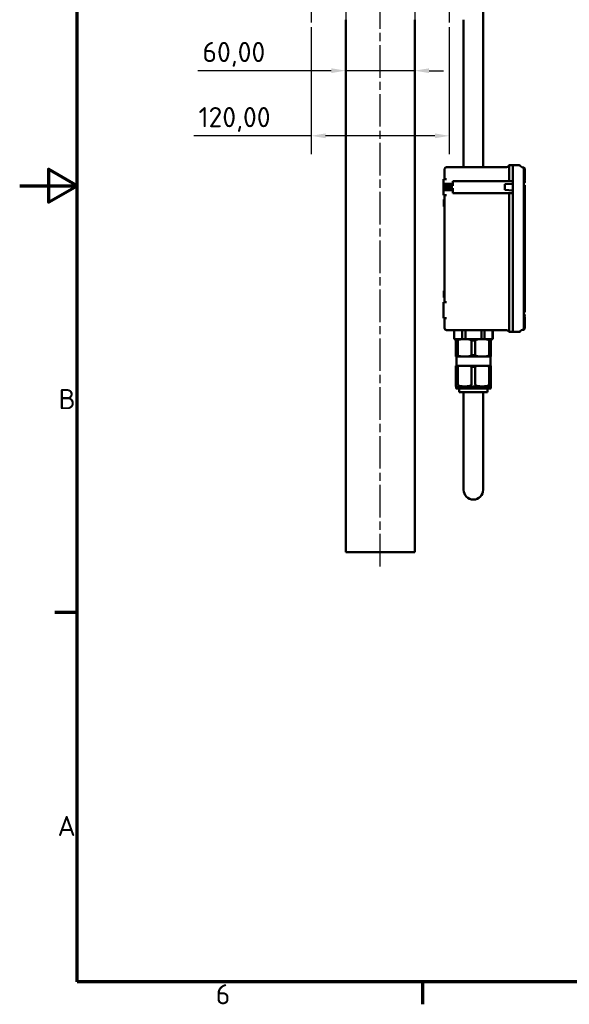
# Model space of a CAD drawing. Header units: millimetres. Extents: x 0 to 2100, y 0 to 1485.
# Tile 1 of 40: x 0 to 478, y 31 to 887. Entities that reach past the tile are written whole.
import ezdxf

# ---------------------------------------------------------------- set-up
doc = ezdxf.new("R2010")
doc.units = ezdxf.units.MM
doc.header["$LTSCALE"] = 5
doc.linetypes.add('CHAIN', pattern=[0.3543, 0.2362, -0.0295, 0.0591, -0.0295])
for name, color, linetype, lineweight in [('Bemaßung (ISO)', 7, 'Continuous', 25), ('Mittellinie (ISO)', 7, 'Continuous', 25), ('Mittelpunktmarkierung (ISO)', 7, 'Continuous', 25), ('Rahmen (ISO)', 7, 'Continuous', 70), ('Sichtbar (ISO)', 7, 'Continuous', 50)]:
    doc.layers.add(name, color=color, linetype=linetype, lineweight=lineweight)
doc.styles.add('Notiztext (DIN)', font='isocpeur.ttf')
doc.dimstyles.new('Standard (DIN)', dxfattribs={"dimscale": 5, "dimtxt": 3.5, "dimasz": 2.5, "dimexe": 3.175, "dimexo": 0.8, "dimgap": 0.8, "dimtad": 1, "dimrnd": 1e-08, "dimzin": 0, "dimtxsty": 'Notiztext (DIN)', "dimcen": 0.09, "dimdle": 10, "dimclrd": 256, "dimclre": 256, "dimclrt": 256, "dimadec": 0, "dimazin": 0, "dimtfac": 1, "dimtmove": 0, "dimatfit": 3, "dimfxl": 1, "dimtolj": 1, "dimtzin": 0, "dimlwd": -1, "dimlwe": -1, "dimarcsym": 0})

# ---------------------------------------------------------------- blocks, each defined once
blk = doc.blocks.new('Ränder Standardrahmen')
at = {"layer": 'Rahmen (ISO)'}
for p, q in [((10, 74.25), (6.1, 74.25)), ((70, 10), (70, 6.1))]:
    blk.add_line(p, q, dxfattribs=at)
at = {"layer": 'Rahmen (ISO)', "flags": 128}
for points in [[(10, 10), (10, 287), (410, 287), (410, 10), (10, 10)], [(0, 148.5), (10, 148.5), (5, 151.39), (5, 145.61), (10, 148.5)]]:
    blk.add_lwpolyline(points, dxfattribs=at)
at = {"layer": 'Rahmen (ISO)', "char_height": 3.5, "attachment_point": 7, "style": 'Notiztext (DIN)'}
for s, insert in [('B', (6.75, 109.63)), ('A', (6.58, 35.38)), ('6', (34.08, 6.1))]:
    blk.add_mtext(s, dxfattribs=dict(at, insert=insert))
blk = doc.blocks.new('*D16')
at = {"layer": 'Bemaßung (ISO)'}
for p, q in [((253.34, 880.41), (253.34, 770.02)), ((373.34, 880.41), (373.34, 770.02)), ((253.34, 785.9), (151.38, 785.9)), ((360.84, 785.9), (265.84, 785.9))]:
    blk.add_line(p, q, dxfattribs=at)
for points in [[(265.84, 787.98), (265.84, 783.81), (253.34, 785.9)], [(360.84, 787.98), (360.84, 783.81), (373.34, 785.9)]]:
    blk.add_solid(points, dxfattribs=at)
at = {"layer": 'Defpoints', "color": 0}
for p in [(253.34, 884.41), (373.34, 884.41), (373.34, 785.9)]:
    blk.add_point(p, dxfattribs=at)
at = {"layer": 'Bemaßung (ISO)', "insert": (155.38, 810.9), "char_height": 17.5, "attachment_point": 1, "style": 'Notiztext (DIN)'}
blk.add_mtext('\\A1;120,00', dxfattribs=at)
blk = doc.blocks.new('*D17')
at = {"layer": 'Bemaßung (ISO)'}
for p, q in [((283.34, 915.16), (283.34, 826.68)), ((343.34, 915.16), (343.34, 826.68)), ((270.84, 842.56), (154.81, 842.56)), ((343.34, 842.56), (283.34, 842.56)), ((355.84, 842.56), (368.34, 842.56))]:
    blk.add_line(p, q, dxfattribs=at)
for points in [[(270.84, 844.64), (270.84, 840.47), (283.34, 842.56)], [(355.84, 844.64), (355.84, 840.47), (343.34, 842.56)]]:
    blk.add_solid(points, dxfattribs=at)
at = {"layer": 'Defpoints', "color": 0}
for p in [(283.34, 919.16), (343.34, 919.16), (343.34, 842.56)]:
    blk.add_point(p, dxfattribs=at)
at = {"layer": 'Bemaßung (ISO)', "insert": (158.81, 867.56), "char_height": 17.5, "attachment_point": 1, "style": 'Notiztext (DIN)'}
blk.add_mtext('\\A1;60,00', dxfattribs=at)

msp = doc.modelspace()

# ---------------------------------------------------------------- linework, layer by layer
at = {"layer": 'Mittellinie (ISO)', "linetype": 'CHAIN', "ltscale": 23.990969}
msp.add_line((313.338, 411.408), (313.338, 1179.408), dxfattribs=at)
at = {"layer": 'Mittelpunktmarkierung (ISO)', "linetype": 'CHAIN', "ltscale": 10.000767}
for p, q in [((253.338, 929.408), (253.338, 884.408)), ((373.338, 929.408), (373.338, 884.408))]:
    msp.add_line(p, q, dxfattribs=at)
at = {"layer": 'Sichtbar (ISO)'}
for p, q in [((402.838, 758.578), (402.838, 1042.978)), ((283.338, 423.908), (283.338, 886.908)), ((343.338, 423.908), (343.338, 886.908)), ((385.838, 758.578), (385.838, 886.908)), ((369.138, 756.409), (369.338, 756.409)), ((369.138, 756.409), (369.138, 755.392)), ((369.138, 755.392), (369.338, 755.392)), ((369.138, 755.392), (369.138, 755.286)), ((369.138, 755.286), (369.138, 754.643)), ((369.138, 755.286), (369.338, 755.286)), ((369.138, 754.643), (369.338, 754.643)), ((369.138, 754.643), (369.138, 754.1)), ((369.138, 754.1), (369.338, 754.1)), ((369.138, 754.1), (369.138, 753.985)), ((369.138, 753.985), (369.338, 753.985)), ((369.138, 753.985), (369.138, 752.82)), ((369.338, 757.078), (369.338, 752.278)), ((422.265, 758.578), (370.838, 758.578)), ((425.538, 760.278), (428.538, 760.278)), ((425.538, 752.278), (425.538, 760.278)), ((428.538, 752.278), (428.538, 760.278)), ((428.738, 760.278), (434.424, 760.278)), ((438.038, 758.278), (438.002, 758.278)), ((438.98, 757.336), (438.038, 758.278)), ((438.038, 758.278), (438.038, 752.278)), ((439.021, 757.278), (439.038, 757.278)), ((439.038, 757.223), (439.038, 757.278)), ((439.038, 752.278), (439.038, 757.223)), ((369.838, 748.278), (368.338, 748.278)), ((368.338, 744.028), (368.338, 748.278)), ((369.138, 752.82), (369.338, 752.82)), ((369.138, 749.237), (369.138, 752.278)), ((369.138, 752.278), (369.338, 752.278)), ((369.138, 749.108), (369.138, 749.237)), ((369.138, 749.237), (369.338, 749.237)), ((369.138, 748.278), (369.138, 749.108)), ((369.138, 749.108), (369.338, 749.108)), ((369.338, 748.278), (369.338, 752.278)), ((369.838, 748.278), (370.838, 748.278)), ((376.338, 746.478), (376.338, 744.028)), ((422.265, 746.478), (376.338, 746.478)), ((422.265, 746.478), (425.538, 746.478)), ((425.538, 752.278), (425.538, 746.478)), ((425.538, 746.478), (428.538, 746.478)), ((428.538, 746.478), (428.538, 752.278)), ((428.538, 736.078), (428.538, 746.478)), ((438.038, 750.019), (438.038, 752.278)), ((438.038, 744.002), (438.038, 750.019)), ((439.038, 750.019), (438.948, 750.019)), ((439.015, 747.278), (439.038, 747.278)), ((439.038, 752.278), (439.038, 750.019)), ((439.038, 749.185), (439.038, 750.019)), ((439.038, 748.185), (439.038, 749.185)), ((439.038, 747.278), (439.038, 748.185)), ((368.338, 742.278), (368.338, 744.028)), ((368.338, 744.028), (369.838, 744.028)), ((368.338, 742.278), (368.338, 740.278)), ((368.338, 742.278), (376.338, 742.278)), ((368.338, 738.528), (368.338, 740.278)), ((368.338, 740.278), (376.338, 740.278)), ((368.338, 734.278), (368.338, 738.528)), ((369.838, 738.528), (368.338, 738.528)), ((369.138, 741.528), (369.138, 742.278)), ((369.138, 741.028), (369.138, 741.528)), ((369.138, 741.528), (369.338, 741.528)), ((369.138, 740.278), (369.138, 741.028)), ((369.138, 741.028), (369.338, 741.028)), ((369.338, 742.278), (369.338, 740.278)), ((369.838, 744.028), (376.338, 744.028)), ((369.838, 738.528), (376.338, 738.528)), ((376.338, 742.278), (376.338, 744.028)), ((376.338, 738.528), (376.338, 740.278)), ((376.338, 738.528), (376.338, 736.078)), ((421.538, 743.778), (428.538, 744.278)), ((421.538, 743.778), (421.538, 738.778)), ((421.538, 738.778), (428.538, 738.278)), ((438.038, 631.554), (438.038, 744.002)), ((439.038, 742.819), (439.038, 632.738)), ((368.338, 734.278), (369.838, 734.278)), ((368.638, 730.376), (368.638, 724.376)), ((368.638, 730.376), (369.138, 730.376)), ((369.138, 733.464), (369.138, 734.278)), ((369.138, 733.464), (369.338, 733.464)), ((369.138, 733.464), (369.138, 733.015)), ((369.138, 733.015), (369.138, 732.498)), ((369.138, 733.015), (369.338, 733.015)), ((369.138, 732.498), (369.338, 732.498)), ((369.138, 732.498), (369.138, 732.278)), ((369.138, 689.61), (369.138, 732.278)), ((369.138, 732.278), (369.338, 732.278)), ((369.338, 641.278), (369.338, 734.278)), ((369.838, 734.278), (370.838, 734.278)), ((376.338, 736.078), (422.265, 736.078)), ((425.538, 736.078), (422.265, 736.078)), ((425.538, 736.078), (428.538, 736.078)), ((425.538, 736.078), (425.538, 623.278)), ((428.538, 623.278), (428.538, 736.078)), ((368.638, 724.376), (369.138, 724.376)), ((369.138, 689.61), (369.138, 686.11)), ((369.138, 689.61), (369.338, 689.61)), ((369.138, 686.11), (369.338, 686.11)), ((369.138, 643.278), (369.138, 686.11)), ((368.638, 651.18), (368.638, 645.18)), ((368.638, 651.18), (369.138, 651.18)), ((368.638, 645.18), (369.138, 645.18)), ((369.138, 643.278), (369.138, 642.971)), ((369.138, 643.278), (369.338, 643.278)), ((369.138, 642.971), (369.138, 642.651)), ((369.138, 642.971), (369.338, 642.971)), ((369.138, 642.651), (369.138, 642.042)), ((369.138, 642.651), (369.338, 642.651)), ((369.838, 641.278), (368.338, 641.278)), ((368.338, 627.278), (368.338, 641.278)), ((369.138, 642.042), (369.138, 642.01)), ((369.138, 642.042), (369.338, 642.042)), ((369.138, 642.01), (369.338, 642.01)), ((369.138, 641.278), (369.138, 642.01)), ((369.838, 641.278), (370.838, 641.278)), ((368.338, 627.278), (369.838, 627.278)), ((369.338, 623.278), (369.338, 627.278)), ((369.838, 627.278), (370.838, 627.278)), ((438.038, 625.538), (438.038, 631.554)), ((438.038, 623.278), (438.038, 625.538)), ((438.948, 625.538), (439.038, 625.538)), ((439.015, 628.278), (439.038, 628.278)), ((439.038, 627.371), (439.038, 628.278)), ((439.038, 626.371), (439.038, 627.371)), ((439.038, 625.538), (439.038, 626.371)), ((439.038, 625.538), (439.038, 623.278)), ((369.138, 623.543), (369.138, 623.492)), ((369.138, 623.543), (369.338, 623.543)), ((369.138, 623.492), (369.138, 623.242)), ((369.138, 623.492), (369.338, 623.492)), ((369.138, 623.242), (369.138, 621.811)), ((369.138, 623.242), (369.338, 623.242)), ((369.138, 621.811), (369.138, 620.043)), ((369.138, 621.811), (369.338, 621.811)), ((369.138, 620.043), (369.338, 620.043)), ((369.338, 623.278), (369.338, 618.478)), ((422.265, 616.978), (370.838, 616.978)), ((377.667, 616.758), (377.588, 616.758)), ((377.588, 616.758), (377.588, 608.978)), ((377.667, 616.758), (377.667, 608.978)), ((387.41, 616.758), (384.595, 616.758)), ((384.595, 608.978), (384.595, 616.758)), ((387.41, 616.758), (387.41, 608.978)), ((404.081, 616.758), (401.266, 616.758)), ((401.266, 608.978), (401.266, 616.758)), ((404.081, 616.758), (404.081, 608.978)), ((411.088, 616.758), (411.009, 616.758)), ((411.009, 608.978), (411.009, 616.758)), ((411.088, 616.758), (411.088, 608.978)), ((425.538, 615.278), (425.538, 623.278)), ((428.538, 615.278), (428.538, 623.278)), ((438.038, 617.278), (438.002, 617.278)), ((438.038, 623.278), (438.038, 617.278)), ((438.038, 617.278), (438.98, 618.221)), ((439.021, 618.278), (439.038, 618.278)), ((439.038, 618.333), (439.038, 623.278)), ((439.038, 618.278), (439.038, 618.333)), ((377.588, 608.978), (377.667, 608.978)), ((381.131, 608.978), (377.667, 608.978)), ((379.088, 607.978), (379.088, 608.978)), ((384.595, 608.978), (381.131, 608.978)), ((384.595, 608.978), (387.41, 608.978)), ((394.338, 608.978), (387.41, 608.978)), ((401.266, 608.978), (394.338, 608.978)), ((401.266, 608.978), (404.081, 608.978)), ((407.545, 608.978), (404.081, 608.978)), ((411.009, 608.978), (407.545, 608.978)), ((409.588, 608.978), (409.588, 607.978)), ((411.009, 608.978), (411.088, 608.978)), ((428.538, 615.278), (425.538, 615.278)), ((434.424, 615.278), (428.738, 615.278)), ((379.088, 607.978), (380.713, 607.978)), ((379.088, 594.978), (379.088, 607.978)), ((380.713, 607.978), (380.713, 594.978)), ((392.713, 607.978), (395.963, 607.978)), ((392.713, 594.978), (392.713, 607.978)), ((395.963, 607.978), (395.963, 594.978)), ((407.963, 607.978), (409.588, 607.978)), ((407.963, 594.978), (407.963, 607.978)), ((409.588, 607.978), (409.588, 594.978)), ((379.088, 593.978), (379.088, 594.978)), ((380.713, 594.978), (379.088, 594.978)), ((379.088, 593.978), (386.713, 593.978)), ((379.588, 593.978), (379.588, 585.978)), ((386.713, 593.978), (401.963, 593.978)), ((395.963, 594.978), (392.713, 594.978)), ((401.963, 593.978), (409.588, 593.978)), ((409.588, 594.978), (407.963, 594.978)), ((409.088, 593.978), (409.088, 585.978)), ((409.588, 594.978), (409.588, 593.978)), ((386.713, 585.978), (379.088, 585.978)), ((379.088, 584.978), (379.088, 585.978)), ((379.088, 584.978), (380.713, 584.978)), ((379.088, 569.728), (379.088, 584.978)), ((380.713, 584.978), (380.713, 569.728)), ((401.963, 585.978), (386.713, 585.978)), ((392.713, 584.978), (395.963, 584.978)), ((392.713, 569.728), (392.713, 584.978)), ((395.963, 584.978), (395.963, 569.728)), ((409.588, 585.978), (401.963, 585.978)), ((407.963, 584.978), (409.588, 584.978)), ((407.963, 569.728), (407.963, 584.978)), ((409.588, 585.978), (409.588, 584.978)), ((409.588, 584.978), (409.588, 569.728)), ((379.088, 567.996), (379.088, 569.728)), ((409.338, 567.978), (379.338, 567.978)), ((379.338, 567.978), (379.338, 566.228)), ((409.088, 565.978), (379.588, 565.978)), ((382.088, 565.978), (382.088, 562.978)), ((406.588, 565.978), (406.588, 562.978)), ((409.338, 567.978), (409.338, 566.228)), ((409.588, 569.728), (409.588, 567.996)), ((382.088, 562.978), (406.588, 562.978)), ((385.838, 562.978), (385.838, 477.978)), ((402.838, 477.978), (402.838, 562.978)), ((283.338, 423.908), (343.338, 423.908))]:
    msp.add_line(p, q, dxfattribs=at)
for centre, radius, start, end in [((370.838, 757.078), 1.5, 90, 180), ((422.265, 762.578), 4, 270, 324.900368), ((428.738, 760.078), 0.2, 90, 180), ((434.424, 760.078), 0.2, 31.588136, 90), ((438.002, 762.278), 4, 211.588136, 270), ((439.17, 749.685), 0.4, 123.55731, 236.44269), ((439.17, 748.685), 0.4, 123.55731, 236.44269), ((439.17, 747.685), 0.4, 123.55731, 236.44269), ((439.17, 746.685), 0.4, 123.55731, 236.44269), ((439.17, 745.685), 0.4, 123.55731, 236.44269), ((438.838, 745.185), 0.2, 279.594068, 56.44269), ((438.838, 749.185), 0.2, 303.55731, 56.44269), ((438.838, 748.185), 0.2, 303.55731, 56.44269), ((438.838, 747.185), 0.2, 303.55731, 56.44269), ((438.838, 746.185), 0.2, 303.55731, 56.44269), ((439.038, 744.002), 1, 99.594068, 180), ((439.038, 744.002), 1, 180, 260.405932), ((438.838, 742.819), 0.2, 0, 80.405932), ((439.038, 631.554), 1, 99.594068, 180), ((439.038, 631.554), 1, 180, 260.405932), ((439.17, 629.871), 0.4, 123.55731, 236.44269), ((439.17, 628.871), 0.4, 123.55731, 236.44269), ((439.17, 627.871), 0.4, 123.55731, 236.44269), ((439.17, 626.871), 0.4, 123.55731, 236.44269), ((439.17, 625.871), 0.4, 123.55731, 236.44269), ((438.838, 632.738), 0.2, 279.594068, 0), ((438.838, 630.371), 0.2, 303.55731, 80.405932), ((438.838, 629.371), 0.2, 303.55731, 56.44269), ((438.838, 628.371), 0.2, 303.55731, 56.44269), ((438.838, 627.371), 0.2, 303.55731, 56.44269), ((438.838, 626.371), 0.2, 303.55731, 56.44269), ((370.838, 618.478), 1.5, 180, 270), ((379.338, 609.92), 7.058, 90, 104.356315), ((409.338, 609.92), 7.058, 75.643685, 90), ((422.265, 612.978), 4, 35.099632, 90), ((438.002, 613.278), 4, 90, 148.411864), ((428.738, 615.478), 0.2, 180, 270), ((434.424, 615.478), 0.2, 270, 328.411864), ((379.338, 569.728), 1.75, 261.786789, 270), ((379.588, 566.228), 0.25, 180, 270), ((409.088, 566.228), 0.25, 270, 0), ((409.338, 569.728), 1.75, 270, 278.213211), ((394.338, 477.978), 8.5, 180, 0)]:
    msp.add_arc(centre, radius, start, end, dxfattribs=at)
for points in [[(438.98, 757.336), (439.01, 757.306), (439.031, 757.267), (439.038, 757.223)], [(438.98, 618.221), (439.01, 618.25), (439.031, 618.289), (439.038, 618.333)]]:
    msp.add_open_spline(points, degree=3, dxfattribs=at)
for points, knots in [([(384.595, 616.758), (384.395, 616.8), (384.193, 616.834), (383.504, 616.923), (383.014, 616.948), (382.052, 616.973), (381.58, 616.974), (380.682, 616.974), (380.21, 616.973), (379.248, 616.948), (378.758, 616.923), (378.069, 616.834), (377.867, 616.8), (377.667, 616.758)], [3.0092261, 3.0092261, 3.0092261, 3.0092261, 3.1215973, 3.1215973, 3.3912408, 3.3912408, 3.6608842, 3.6608842, 3.9305277, 3.9305277, 4.2001712, 4.2001712, 4.3125424, 4.3125424, 4.3125424, 4.3125424]), ([(401.266, 616.758), (400.865, 616.8), (400.461, 616.834), (399.084, 616.923), (398.103, 616.948), (396.18, 616.973), (395.237, 616.974), (393.439, 616.974), (392.496, 616.973), (390.572, 616.948), (389.592, 616.923), (388.214, 616.834), (387.81, 616.8), (387.41, 616.758)], [3.0092261, 3.0092261, 3.0092261, 3.0092261, 3.1215973, 3.1215973, 3.3912408, 3.3912408, 3.6608842, 3.6608842, 3.9305277, 3.9305277, 4.2001712, 4.2001712, 4.3125424, 4.3125424, 4.3125424, 4.3125424]), ([(411.009, 616.758), (410.808, 616.8), (410.607, 616.834), (409.918, 616.923), (409.427, 616.948), (408.466, 616.973), (407.994, 616.974), (407.095, 616.974), (406.624, 616.973), (405.662, 616.948), (405.172, 616.923), (404.483, 616.834), (404.281, 616.8), (404.081, 616.758)], [3.0092261, 3.0092261, 3.0092261, 3.0092261, 3.1215973, 3.1215973, 3.3912408, 3.3912408, 3.6608842, 3.6608842, 3.9305277, 3.9305277, 4.2001712, 4.2001712, 4.3125424, 4.3125424, 4.3125424, 4.3125424]), ([(386.713, 608.978), (385.88, 608.978), (384.966, 608.989), (383.614, 608.93), (383.166, 608.897), (382.3, 608.764), (381.881, 608.668), (381.222, 608.388), (380.92, 608.216), (380.713, 607.978)], [1.48724215, 1.48724215, 1.48724215, 1.48724215, 1.77582026, 1.77582026, 1.92010932, 1.92010932, 2.06439838, 2.06439838, 2.16338034, 2.16338034, 2.16338034, 2.16338034]), ([(392.713, 607.978), (392.505, 608.216), (392.204, 608.388), (391.544, 608.668), (391.126, 608.764), (390.26, 608.897), (389.812, 608.93), (388.459, 608.989), (387.546, 608.978), (386.713, 608.978)], [0.81110396, 0.81110396, 0.81110396, 0.81110396, 0.91008592, 0.91008592, 1.05437498, 1.05437498, 1.19866404, 1.19866404, 1.48724215, 1.48724215, 1.48724215, 1.48724215]), ([(401.963, 608.978), (401.13, 608.978), (400.216, 608.989), (398.864, 608.93), (398.416, 608.897), (397.55, 608.764), (397.131, 608.668), (396.472, 608.388), (396.17, 608.216), (395.963, 607.978)], [1.48724215, 1.48724215, 1.48724215, 1.48724215, 1.77582026, 1.77582026, 1.92010932, 1.92010932, 2.06439838, 2.06439838, 2.16338034, 2.16338034, 2.16338034, 2.16338034]), ([(407.963, 607.978), (407.755, 608.216), (407.454, 608.388), (406.794, 608.668), (406.376, 608.764), (405.51, 608.897), (405.062, 608.93), (403.709, 608.989), (402.796, 608.978), (401.963, 608.978)], [0.81110396, 0.81110396, 0.81110396, 0.81110396, 0.91008592, 0.91008592, 1.05437498, 1.05437498, 1.19866404, 1.19866404, 1.48724215, 1.48724215, 1.48724215, 1.48724215]), ([(380.713, 594.978), (380.92, 594.741), (381.222, 594.568), (381.881, 594.288), (382.3, 594.192), (383.166, 594.06), (383.614, 594.026), (384.966, 593.968), (385.88, 593.978), (386.713, 593.978)], [-0.67613819, -0.67613819, -0.67613819, -0.67613819, -0.57715623, -0.57715623, -0.43286717, -0.43286717, -0.28857811, -0.28857811, 0, 0, 0, 0]), ([(386.713, 593.978), (387.546, 593.978), (388.459, 593.968), (389.812, 594.026), (390.26, 594.06), (391.126, 594.192), (391.544, 594.288), (392.204, 594.568), (392.505, 594.741), (392.713, 594.978)], [0, 0, 0, 0, 0.28857811, 0.28857811, 0.43286717, 0.43286717, 0.57715623, 0.57715623, 0.67613819, 0.67613819, 0.67613819, 0.67613819]), ([(395.963, 594.978), (396.17, 594.741), (396.472, 594.568), (397.131, 594.288), (397.55, 594.192), (398.416, 594.06), (398.864, 594.026), (400.216, 593.968), (401.13, 593.978), (401.963, 593.978)], [-0.67613819, -0.67613819, -0.67613819, -0.67613819, -0.57715623, -0.57715623, -0.43286717, -0.43286717, -0.28857811, -0.28857811, 0, 0, 0, 0]), ([(401.963, 593.978), (402.796, 593.978), (403.709, 593.968), (405.062, 594.026), (405.51, 594.06), (406.376, 594.192), (406.794, 594.288), (407.454, 594.568), (407.755, 594.741), (407.963, 594.978)], [0, 0, 0, 0, 0.28857811, 0.28857811, 0.43286717, 0.43286717, 0.57715623, 0.57715623, 0.67613819, 0.67613819, 0.67613819, 0.67613819]), ([(386.713, 585.978), (385.88, 585.978), (384.966, 585.989), (383.614, 585.93), (383.166, 585.897), (382.3, 585.764), (381.881, 585.668), (381.222, 585.388), (380.92, 585.216), (380.713, 584.978)], [1.48724215, 1.48724215, 1.48724215, 1.48724215, 1.77582026, 1.77582026, 1.92010932, 1.92010932, 2.06439838, 2.06439838, 2.16338034, 2.16338034, 2.16338034, 2.16338034]), ([(392.713, 584.978), (392.505, 585.216), (392.204, 585.388), (391.544, 585.668), (391.126, 585.764), (390.26, 585.897), (389.812, 585.93), (388.459, 585.989), (387.546, 585.978), (386.713, 585.978)], [0.81110396, 0.81110396, 0.81110396, 0.81110396, 0.91008592, 0.91008592, 1.05437498, 1.05437498, 1.19866404, 1.19866404, 1.48724215, 1.48724215, 1.48724215, 1.48724215]), ([(401.963, 585.978), (401.13, 585.978), (400.216, 585.989), (398.864, 585.93), (398.416, 585.897), (397.55, 585.764), (397.131, 585.668), (396.472, 585.388), (396.17, 585.216), (395.963, 584.978)], [1.48724215, 1.48724215, 1.48724215, 1.48724215, 1.77582026, 1.77582026, 1.92010932, 1.92010932, 2.06439838, 2.06439838, 2.16338034, 2.16338034, 2.16338034, 2.16338034]), ([(407.963, 584.978), (407.755, 585.216), (407.454, 585.388), (406.794, 585.668), (406.376, 585.764), (405.51, 585.897), (405.062, 585.93), (403.709, 585.989), (402.796, 585.978), (401.963, 585.978)], [0.81110396, 0.81110396, 0.81110396, 0.81110396, 0.91008592, 0.91008592, 1.05437498, 1.05437498, 1.19866404, 1.19866404, 1.48724215, 1.48724215, 1.48724215, 1.48724215]), ([(380.713, 569.728), (380.713, 569.597), (380.752, 569.447), (380.892, 569.164), (381.038, 569.002), (381.425, 568.686), (381.765, 568.527), (382.764, 568.183), (383.56, 568.095), (385.166, 568.001), (385.976, 567.996), (386.713, 567.996), (387.45, 567.996), (388.26, 568.001), (389.865, 568.095), (390.661, 568.183), (391.66, 568.527), (392.001, 568.686), (392.388, 569.002), (392.534, 569.164), (392.674, 569.447), (392.713, 569.597), (392.713, 569.728)], [-0.714232, -0.714232, -0.714232, -0.714232, -0.6749273, -0.6749273, -0.616515, -0.616515, -0.5106222, -0.5106222, -0.2553111, -0.2553111, 0, 0, 0, 0.2553111, 0.2553111, 0.5106222, 0.5106222, 0.616515, 0.616515, 0.6749273, 0.6749273, 0.714232, 0.714232, 0.714232, 0.714232]), ([(395.963, 569.728), (395.963, 569.597), (396.002, 569.447), (396.142, 569.164), (396.288, 569.002), (396.675, 568.686), (397.015, 568.527), (398.014, 568.183), (398.81, 568.095), (400.416, 568.001), (401.226, 567.996), (401.963, 567.996), (402.7, 567.996), (403.51, 568.001), (405.115, 568.095), (405.911, 568.183), (406.91, 568.527), (407.251, 568.686), (407.638, 569.002), (407.784, 569.164), (407.924, 569.447), (407.963, 569.597), (407.963, 569.728)], [-0.714232, -0.714232, -0.714232, -0.714232, -0.6749273, -0.6749273, -0.616515, -0.616515, -0.5106222, -0.5106222, -0.2553111, -0.2553111, 0, 0, 0, 0.2553111, 0.2553111, 0.5106222, 0.5106222, 0.616515, 0.616515, 0.6749273, 0.6749273, 0.714232, 0.714232, 0.714232, 0.714232])]:
    msp.add_open_spline(points, degree=3, knots=knots, dxfattribs=at)

# ---------------------------------------------------------------- block references
at = {"xscale": 5, "yscale": 5, "zscale": 5}
msp.add_blockref('Ränder Standardrahmen', (0, 0), dxfattribs=at)

# ---------------------------------------------------------------- dimensions: what is measured, and where the dimension line sits
at = {"layer": 'Bemaßung (ISO)'}
for base, p1, p2, override, picture, middle in [((343.338, 842.558), (283.338, 919.158), (343.338, 919.158), {"dimgap": 0.8, "dimdec": 2, "dimtol": 0, "dimlim": 0, "dimtp": 0, "dimtm": 0, "dimtdec": 2, "dimtofl": 1, "dimatfit": 1}, '*D17', (184.624, 842.558)), ((373.338, 785.896), (253.338, 884.408), (373.338, 884.408), {"dimgap": 0.8, "dimdec": 2, "dimtol": 0, "dimlim": 0, "dimtp": 0, "dimtm": 0, "dimtdec": 2, "dimtofl": 0, "dimatfit": 2}, '*D16', (185.568, 785.896))]:
    dim = msp.add_linear_dim(base=base, p1=p1, p2=p2, angle=180, dimstyle='Standard (DIN)', override=override, dxfattribs=at)
    dim.commit()
    dim.dimension.update_dxf_attribs({"geometry": picture, "text_midpoint": middle, "dimtype": 160})

doc.saveas('drawing.dxf')
